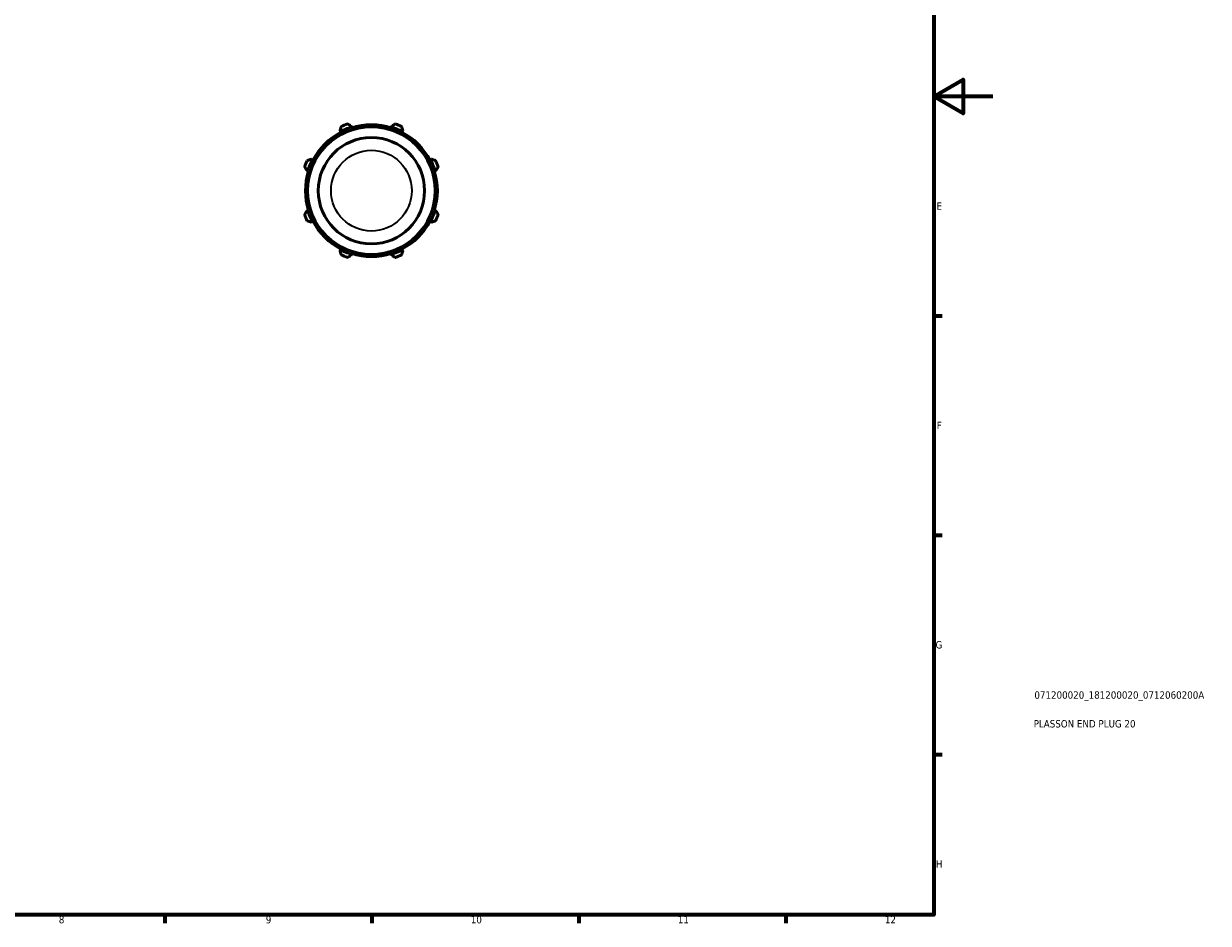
# Model space of a CAD drawing. Header units: millimetres. Extents: x 0 to 914, y 0 to 626.
# Tile 3 of 4: x 513 to 914, y 17 to 322. Entities that reach past the tile are written whole.
import ezdxf

# ---------------------------------------------------------------- set-up
doc = ezdxf.new("R2010")
doc.units = ezdxf.units.MM
for name, color, linetype, lineweight in [('Border (ISO)', 7, 'Continuous', 70), ('Title (ISO)', 7, 'Continuous', 50), ('Visible (ISO)', 7, 'Continuous', 50), ('Visible Narrow (ISO)', 7, 'Continuous', 35)]:
    doc.layers.add(name, color=color, linetype=linetype, lineweight=lineweight)
doc.styles.add('Note Text (ISO)', font='tahoma.ttf')

# ---------------------------------------------------------------- blocks, each defined once
blk = doc.blocks.new('Borders Default Border')
at = {"layer": 'Border (ISO)'}
for p, q in [((821, 222.75), (823.9, 222.75)), ((821, 148.5), (823.9, 148.5)), ((821, 74.25), (823.9, 74.25)), ((560.67, 20), (560.67, 17.1)), ((630.75, 20), (630.75, 17.1)), ((700.83, 20), (700.83, 17.1)), ((770.92, 20), (770.92, 17.1))]:
    blk.add_line(p, q, dxfattribs=at)
at = {"layer": 'Border (ISO)', "flags": 128}
for points in [[(20, 20), (20, 574), (821, 574), (821, 20), (20, 20)], [(841, 297), (821, 297), (831, 302.77), (831, 291.23), (821, 297)]]:
    blk.add_lwpolyline(points, dxfattribs=at)
at = {"layer": 'Border (ISO)', "color": 232, "true_color": 0xca0064, "char_height": 2.5, "attachment_point": 7, "style": 'Note Text (ISO)'}
for s, insert in [('E', (821.94, 258.63)), ('F', (822, 184.38)), ('G', (821.61, 110.08)), ('H', (821.74, 35.88)), ('8', (524.81, 17.04)), ('9', (594.88, 17.05)), ('10', (664.29, 17.05)), ('11', (734.37, 17.1)), ('12', (804.46, 17.1))]:
    blk.add_mtext(s, dxfattribs=dict(at, insert=insert))
blk = doc.blocks.new('Title Blocks ISO')
at = {"layer": 'Title (ISO)', "color": 232, "true_color": 0xca0064, "style": 'Note Text (ISO)'}
for tag, p in [('PART_NUMBER_001', (34.08, 73.13)), ('DESCRIPTION_001', (33.84, 63.4))]:
    blk.add_attdef(tag, p, '', height=2.5, dxfattribs=at)

msp = doc.modelspace()

# ---------------------------------------------------------------- linework, layer by layer
at = {"layer": 'Visible (ISO)'}
for p, q in [((620.004, 285.543), (620.226, 285.117)), ((620.226, 285.117), (620.337, 284.905)), ((623.859, 286.622), (623.715, 287.08)), ((623.931, 286.393), (623.859, 286.622)), ((637.427, 286.622), (637.355, 286.393)), ((637.571, 287.08), (637.427, 286.622)), ((640.949, 284.905), (641.06, 285.117)), ((641.06, 285.117), (641.282, 285.543)), ((610.632, 275.524), (610.206, 275.745)), ((610.845, 275.413), (610.632, 275.524)), ((650.654, 275.524), (650.441, 275.413)), ((651.08, 275.745), (650.654, 275.524)), ((608.669, 272.035), (609.127, 271.89)), ((609.127, 271.89), (609.356, 271.818)), ((651.93, 271.818), (652.159, 271.89)), ((652.159, 271.89), (652.617, 272.035)), ((609.127, 258.323), (608.669, 258.178)), ((609.356, 258.395), (609.127, 258.323)), ((652.159, 258.323), (651.93, 258.395)), ((652.617, 258.178), (652.159, 258.323)), ((610.206, 254.468), (610.632, 254.689)), ((610.632, 254.689), (610.845, 254.8)), ((650.441, 254.8), (650.654, 254.689)), ((650.654, 254.689), (651.08, 254.468)), ((620.226, 245.096), (620.004, 244.67)), ((620.337, 245.308), (620.226, 245.096)), ((641.06, 245.096), (640.949, 245.308)), ((641.282, 244.67), (641.06, 245.096)), ((623.715, 243.133), (623.859, 243.591)), ((623.859, 243.591), (623.931, 243.82)), ((637.355, 243.82), (637.427, 243.591)), ((637.427, 243.591), (637.571, 243.133))]:
    msp.add_line(p, q, dxfattribs=at)
for radius in [21.6, 18]:
    msp.add_circle((630.643, 265.107), radius, dxfattribs=at)
for radius, start, end in [(22.32, 117.5, 152.5), (22.56, 107.5, 117.5), (24, 109.79198, 115.20802), (22.32, 72.5, 107.5), (22.56, 62.5, 72.5), (24, 64.79198, 70.20802), (22.32, 27.5, 62.5), (24, 154.79198, 160.20802), (22.56, 152.5, 162.5), (22.56, 17.5, 27.5), (24, 19.79198, 25.20802), (22.32, 162.5, 197.5), (22.32, 342.5, 17.5), (24, 199.79198, 205.20802), (22.56, 197.5, 207.5), (22.56, 332.5, 342.5), (24, 334.79198, 340.20802), (22.32, 207.5, 242.5), (22.32, 297.5, 332.5), (22.56, 242.5, 252.5), (22.56, 287.5, 297.5), (24, 244.79198, 250.20802), (22.32, 252.5, 287.5), (24, 289.79198, 295.20802)]:
    msp.add_arc((630.643, 265.107), radius, start, end, dxfattribs=at)
for points, weights in [([(620.421, 286.821), (620.208, 286.169), (620.004, 285.543)], [1.01399738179, 1.01003420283, 1.00526521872]), ([(623.715, 287.08), (623.128, 287.378), (622.516, 287.689)], [1.00526521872, 1.01003420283, 1.01399738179]), ([(638.769, 287.689), (638.158, 287.378), (637.571, 287.08)], [1.01399738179, 1.01003420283, 1.00526521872]), ([(641.282, 285.543), (641.077, 286.169), (640.865, 286.821)], [1.00526521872, 1.01003420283, 1.01399738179]), ([(608.061, 273.233), (608.371, 272.622), (608.669, 272.035)], [1.01399738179, 1.01003420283, 1.00526521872]), ([(610.206, 275.745), (609.58, 275.541), (608.928, 275.328)], [1.00526521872, 1.01003420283, 1.01399738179]), ([(652.357, 275.328), (651.705, 275.541), (651.08, 275.745)], [1.01399738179, 1.01003420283, 1.00526521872]), ([(652.617, 272.035), (652.915, 272.622), (653.225, 273.233)], [1.00526521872, 1.01003420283, 1.01399738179]), ([(608.669, 258.178), (608.371, 257.591), (608.061, 256.98)], [1.00526521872, 1.01003420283, 1.01399738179]), ([(653.225, 256.98), (652.915, 257.591), (652.617, 258.178)], [1.01399738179, 1.01003420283, 1.00526521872]), ([(608.928, 254.885), (609.58, 254.672), (610.206, 254.468)], [1.01399738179, 1.01003420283, 1.00526521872]), ([(651.08, 254.468), (651.705, 254.672), (652.357, 254.885)], [1.00526521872, 1.01003420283, 1.01399738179]), ([(620.004, 244.67), (620.208, 244.044), (620.421, 243.392)], [1.00526521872, 1.01003420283, 1.01399738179]), ([(640.865, 243.392), (641.077, 244.044), (641.282, 244.67)], [1.01399738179, 1.01003420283, 1.00526521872]), ([(622.516, 242.524), (623.128, 242.835), (623.715, 243.133)], [1.01399738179, 1.01003420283, 1.00526521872]), ([(637.571, 243.133), (638.158, 242.835), (638.769, 242.524)], [1.00526521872, 1.01003420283, 1.01399738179])]:
    msp.add_rational_spline(points, weights, degree=2, dxfattribs=at)
at = {"layer": 'Visible Narrow (ISO)'}
msp.add_circle((630.643, 265.107), 13.663, dxfattribs=at)

# ---------------------------------------------------------------- block references
msp.add_blockref('Borders Default Border', (0, 0))
msp.add_blockref('Title Blocks ISO', (821, 20)).add_auto_attribs({'PART_NUMBER_001': '071200020_181200020_0712060200A', 'DESCRIPTION_001': 'PLASSON END PLUG 20'})

doc.saveas('drawing.dxf')
